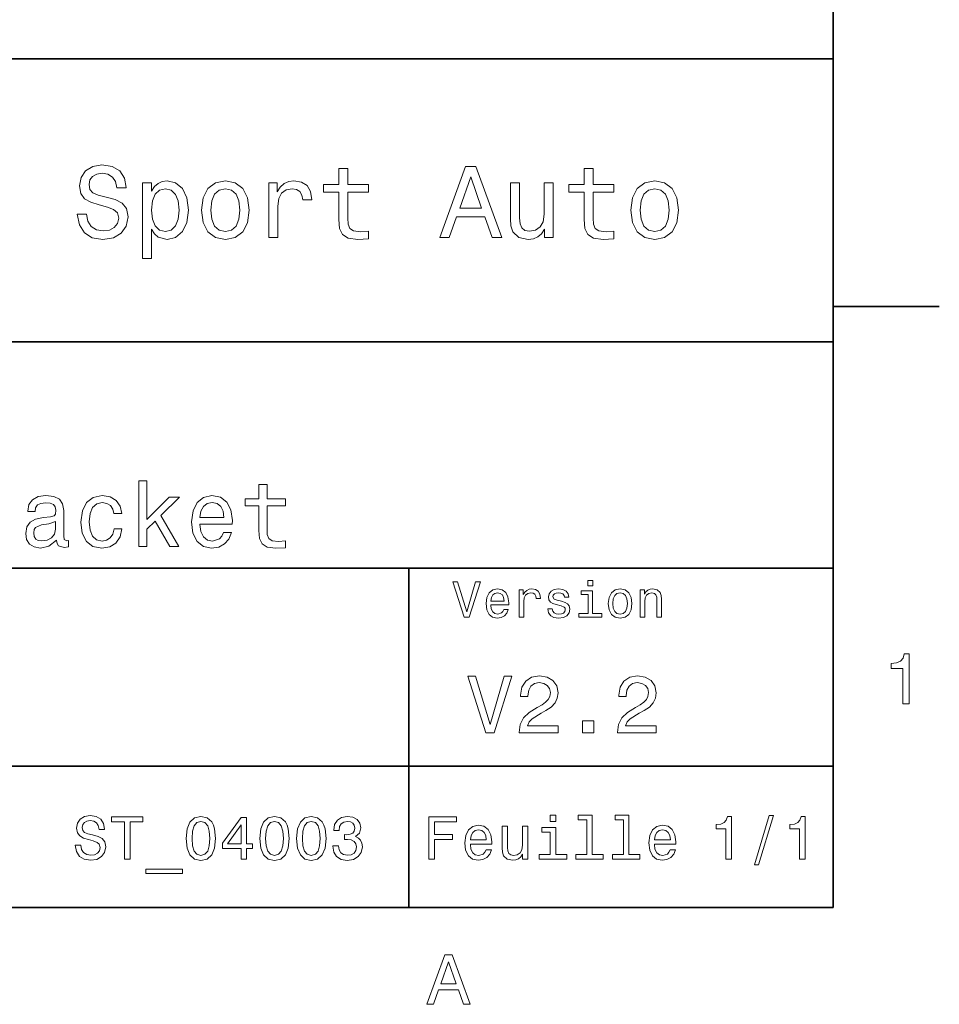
# Model space of a CAD drawing. Extents: x 0 to 297, y 0 to 210.
# Tile 6 of 7: x 229 to 294, y 3 to 73. Entities that reach past the tile are written whole.
import ezdxf

# ---------------------------------------------------------------- set-up
doc = ezdxf.new("R2010")
doc.units = 0

msp = doc.modelspace()

# ---------------------------------------------------------------- linework, layer by layer
at = {"color": 7, "lineweight": 35}
for p, q in [((287, 10), (287, 200)), ((97, 70), (287, 70)), ((287, 70), (287, 10)), ((162, 50), (287, 50)), ((162, 34), (287, 34)), ((257, 10), (257, 34)), ((162, 20), (287, 20)), ((10, 10), (287, 10)), ((97, 10), (287, 10))]:
    msp.add_line(p, q, dxfattribs=at)
at = {"color": 7, "lineweight": 35, "ltscale": 0.1875}
msp.add_line((287, 52.5), (294.5, 52.5), dxfattribs=at)
at = {"color": 7, "lineweight": 13}
for points in [[(234.20462, 59.030979), (233.548996, 59.030979), (233.693085, 58.267288), (234.053314, 57.70533), (234.608078, 57.366714), (235.357361, 57.244236), (236.099426, 57.359509), (236.654175, 57.67651), (237.007202, 58.17363), (237.136902, 58.82925), (237.028824, 59.420029), (236.726227, 59.801872), (236.236313, 60.054031), (235.580704, 60.241352), (235.018738, 60.378242), (234.651306, 60.536743), (234.442368, 60.767288), (234.377533, 61.127522), (234.442368, 61.451729), (234.629684, 61.696686), (234.917877, 61.862389), (235.314133, 61.920029), (235.71759, 61.84798), (236.034592, 61.653458), (236.24353, 61.32925), (236.344391, 60.889767), (237, 60.889767), (237, 60.904179), (236.884735, 61.581409), (236.546112, 62.085732), (236.01297, 62.402737), (235.292511, 62.510807), (234.644104, 62.402737), (234.139771, 62.100143), (233.815567, 61.631844), (233.700287, 61.026657), (233.793961, 60.486309), (234.067734, 60.118874), (234.5, 59.873917), (235.09079, 59.6866), (235.674362, 59.520893), (236.113831, 59.362389), (236.380402, 59.131844), (236.47406, 58.757202), (236.387619, 58.375359), (236.164276, 58.087173), (235.825653, 57.907059), (235.386169, 57.849422), (234.896255, 57.928673), (234.521622, 58.159222), (234.283875, 58.533859)], [(252.05043, 60.579971), (252.05043, 58.64193), (252.093658, 58.015129), (252.29538, 57.582851), (252.698853, 57.330688), (253.383286, 57.244236), (254.132568, 57.280258), (254.132568, 57.827808), (253.585022, 57.78458), (253.087891, 57.842216), (252.82132, 58.022331), (252.706055, 58.324928), (252.684448, 58.75), (252.684448, 60.579971), (254.132568, 60.579971), (254.132568, 61.120316), (252.684448, 61.120316), (252.684448, 62.251438), (252.05043, 62.251438), (252.05043, 61.120316), (250.955322, 61.120316), (250.955322, 60.579971)], [(259.175781, 57.381123), (259.838623, 57.381123), (260.364563, 58.850864), (262.360229, 58.850864), (262.886169, 57.381123), (263.563416, 57.381123), (261.733429, 62.388329), (260.998566, 62.388329)], [(269.399109, 60.579971), (269.399109, 58.64193), (269.442352, 58.015129), (269.644073, 57.582851), (270.047546, 57.330688), (270.731995, 57.244236), (271.481262, 57.280258), (271.481262, 57.827808), (270.933716, 57.78458), (270.436584, 57.842216), (270.170013, 58.022331), (270.054749, 58.324928), (270.033142, 58.75), (270.033142, 60.579971), (271.481262, 60.579971), (271.481262, 61.120316), (270.033142, 61.120316), (270.033142, 62.251438), (269.399109, 62.251438), (269.399109, 61.120316), (268.304016, 61.120316), (268.304016, 60.579971)], [(238.786743, 60.652016), (238.786743, 61.25), (238.15274, 61.25), (238.15274, 55.882565), (238.786743, 55.882565), (238.786743, 57.971901), (239.010101, 57.633286), (239.262253, 57.409943), (239.896271, 57.244236), (240.50145, 57.381123), (240.976959, 57.791786), (241.286743, 58.440201), (241.402023, 59.319164), (241.286743, 60.190922), (240.976959, 60.839336), (240.50145, 61.242794), (239.896271, 61.386887), (239.550446, 61.343658), (239.255051, 61.206772), (239.002899, 60.976223)], [(242.338623, 59.311958), (242.453888, 58.432995), (242.785309, 57.78458), (243.311249, 57.381123), (244.017303, 57.244236), (244.716141, 57.381123), (245.242081, 57.777374), (245.573486, 58.425793), (245.695969, 59.311958), (245.573486, 60.190922), (245.242081, 60.846542), (244.716141, 61.242794), (244.017303, 61.386887), (243.311249, 61.242794), (242.785309, 60.839336), (242.453888, 60.190922)], [(247.100861, 57.381123), (247.734863, 57.381123), (247.734863, 59.592937), (247.799713, 60.12608), (247.994232, 60.507923), (248.311249, 60.738472), (248.736313, 60.817722), (249.053314, 60.767288), (249.291077, 60.623199), (249.435165, 60.378242), (249.485596, 60.046829), (250.126801, 60.046829), (250.040344, 60.630402), (249.802597, 61.048271), (249.406342, 61.30043), (248.865997, 61.386887), (248.498566, 61.32925), (248.181549, 61.185158), (247.900574, 60.940201), (247.677246, 60.608788), (247.677246, 61.25), (247.100861, 61.25)], [(260.595093, 59.463257), (261.365997, 61.667866), (262.136902, 59.463257)], [(272.698853, 59.311958), (272.814117, 58.432995), (273.145508, 57.78458), (273.671448, 57.381123), (274.377502, 57.244236), (275.076355, 57.381123), (275.602295, 57.777374), (275.933716, 58.425793), (276.056183, 59.311958), (275.933716, 60.190922), (275.602295, 60.846542), (275.076355, 61.242794), (274.377502, 61.386887), (273.671448, 61.242794), (273.145508, 60.839336), (272.814117, 60.190922)], [(239.788193, 57.8134), (239.363129, 57.907059), (239.053314, 58.195244), (238.858795, 58.663544), (238.793945, 59.319164), (238.858795, 59.967579), (239.053314, 60.435879), (239.363129, 60.716858), (239.788193, 60.817722), (240.177246, 60.716858), (240.48703, 60.428673), (240.681564, 59.960373), (240.753601, 59.319164), (240.681564, 58.67075), (240.48703, 58.195244), (240.177246, 57.907059)], [(242.98703, 59.319164), (243.05188, 59.967579), (243.253601, 60.435879), (243.57782, 60.72406), (244.017303, 60.824928), (244.449585, 60.72406), (244.773773, 60.443081), (244.97551, 59.967579), (245.047546, 59.319164), (244.97551, 58.663544), (244.773773, 58.188038), (244.449585, 57.899853), (244.017303, 57.806194), (243.57782, 57.899853), (243.253601, 58.188038), (243.05188, 58.663544)], [(267.194519, 61.25), (266.560516, 61.25), (266.560516, 59.016571), (266.488464, 58.497837), (266.279541, 58.123196), (265.955322, 57.892651), (265.530243, 57.820602), (265.19165, 57.878242), (264.975494, 58.051151), (264.853027, 58.346542), (264.824219, 58.764408), (264.824219, 61.25), (264.190186, 61.25), (264.190186, 58.706772), (264.211792, 58.195244), (264.348694, 57.770172), (264.766571, 57.381123), (265.436584, 57.244236), (265.796814, 57.294666), (266.106628, 57.424351), (266.373199, 57.647694), (266.589325, 57.971901), (266.589325, 57.381123), (267.194519, 57.381123)], [(273.34726, 59.319164), (273.412109, 59.967579), (273.613831, 60.435879), (273.938019, 60.72406), (274.377502, 60.824928), (274.809784, 60.72406), (275.134003, 60.443081), (275.335724, 59.967579), (275.407776, 59.319164), (275.335724, 58.663544), (275.134003, 58.188038), (274.809784, 57.899853), (274.377502, 57.806194), (273.938019, 57.899853), (273.613831, 58.188038), (273.412109, 58.663544)], [(237.897705, 35.530258), (238.468307, 35.530258), (238.468307, 36.755764), (239.06485, 37.332851), (240.08934, 35.530258), (240.731262, 35.530258), (239.453888, 37.728386), (240.763687, 39.012245), (240.043945, 39.012245), (238.468307, 37.443081), (238.468307, 40.185879), (237.897705, 40.185879)], [(246.391937, 38.409222), (246.391937, 36.664986), (246.430832, 36.100864), (246.612396, 35.711815), (246.97551, 35.484871), (247.591492, 35.407059), (248.265854, 35.43948), (248.265854, 35.932274), (247.773056, 35.893372), (247.325653, 35.945244), (247.085739, 36.107349), (246.981995, 36.379681), (246.96254, 36.762245), (246.96254, 38.409222), (248.265854, 38.409222), (248.265854, 38.895531), (246.96254, 38.895531), (246.96254, 39.913544), (246.391937, 39.913544), (246.391937, 38.895531), (245.406342, 38.895531), (245.406342, 38.409222)], [(232.081421, 35.98415), (232.081421, 35.964695), (232.113831, 35.744236), (232.21109, 35.588615), (232.619598, 35.465416), (232.937317, 35.517288), (232.937317, 35.958214), (232.801147, 35.938759), (232.619598, 36.023052), (232.587173, 36.282421), (232.587173, 38.085014), (232.509369, 38.545387), (232.282425, 38.869595), (231.886887, 39.064121), (231.329254, 39.135445), (230.784592, 39.057636), (230.382568, 38.837173), (230.129684, 38.493515), (230.045395, 38.039623), (230.045395, 38.000721), (230.557648, 38.000721), (230.603027, 38.273052), (230.745682, 38.467579), (230.979111, 38.584293), (231.309799, 38.629681), (231.627533, 38.59726), (231.854462, 38.5), (231.990631, 38.331409), (232.036026, 38.09798), (232.010086, 37.825645), (231.906342, 37.68948), (231.646973, 37.624638), (231.16066, 37.572765), (230.603027, 37.456051), (230.207489, 37.248558), (229.97406, 36.924351), (229.90274, 36.444523), (229.96759, 36.016571), (230.168594, 35.698845), (230.492798, 35.497837), (230.940201, 35.426514), (231.543228, 35.562679)], [(236.134003, 37.858067), (236.69812, 37.858067), (236.581421, 38.376801), (236.302597, 38.785301), (235.868164, 39.038185), (235.304047, 39.135445), (234.681564, 39.005764), (234.208221, 38.642651), (233.909943, 38.052593), (233.806198, 37.261528), (233.903458, 36.476944), (234.195251, 35.893372), (234.655624, 35.530258), (235.284576, 35.407059), (235.842224, 35.504322), (236.276657, 35.776657), (236.574936, 36.204609), (236.70462, 36.775215), (236.159943, 36.775215), (236.062683, 36.412102), (235.881134, 36.139767), (235.621765, 35.97118), (235.304047, 35.919308), (234.908508, 36.003601), (234.623199, 36.262966), (234.44812, 36.684437), (234.389771, 37.280979), (234.44812, 37.864552), (234.629684, 38.286022), (234.921478, 38.545387), (235.304047, 38.636166), (235.641205, 38.577808), (235.894104, 38.428673), (236.062683, 38.182274)], [(242.222626, 37.105907), (244.505035, 37.105907), (244.511536, 37.371758), (244.407776, 38.117435), (244.122482, 38.675072), (243.668594, 39.012245), (243.065567, 39.135445), (242.47551, 39.005764), (242.021606, 38.642651), (241.729828, 38.052593), (241.626083, 37.274494), (241.723343, 36.476944), (242.015137, 35.893372), (242.46254, 35.530258), (243.046112, 35.407059), (243.55188, 35.491352), (243.966858, 35.711815), (244.271606, 36.061958), (244.446686, 36.528816), (243.882568, 36.528816), (243.765854, 36.269451), (243.59726, 36.074928), (243.117432, 35.919308), (242.747833, 35.990631), (242.469025, 36.217579), (242.28746, 36.587173), (242.222626, 37.086452)], [(242.222626, 37.585735), (242.293945, 38.033138), (242.469025, 38.363831), (242.734863, 38.564842), (243.085022, 38.636166), (243.42868, 38.564842), (243.694519, 38.363831), (243.856628, 38.033138), (243.914978, 37.585735)], [(232.016571, 36.749279), (231.938766, 36.412102), (231.731277, 36.152737), (231.420029, 35.98415), (231.037476, 35.925793), (230.791077, 35.958214), (230.615997, 36.061958), (230.505768, 36.243515), (230.473343, 36.496395), (230.499283, 36.723343), (230.603027, 36.885445), (231.018021, 37.067001), (231.543228, 37.14481), (232.016571, 37.30043)], [(261.71109, 33.03458), (261.08429, 30.905619), (260.439484, 33.03458), (260.09726, 33.03458), (260.904175, 30.530979), (261.264404, 30.530979), (262.053314, 33.03458)], [(269.992798, 33.117435), (269.657776, 33.117435), (269.657776, 32.757202), (269.992798, 32.757202)], [(262.784576, 31.40634), (264.052582, 31.40634), (264.056183, 31.554033), (263.998566, 31.9683), (263.840057, 32.278099), (263.587891, 32.465416), (263.252869, 32.533859), (262.925079, 32.461815), (262.672913, 32.260086), (262.510803, 31.932276), (262.453156, 31.5), (262.507202, 31.056915), (262.669312, 30.732708), (262.917877, 30.530979), (263.242065, 30.462536), (263.523041, 30.509365), (263.753601, 30.631844), (263.922913, 30.826368), (264.020172, 31.085733), (263.706787, 31.085733), (263.641937, 30.941643), (263.548279, 30.833572), (263.281708, 30.747118), (263.076355, 30.786743), (262.921478, 30.912823), (262.820618, 31.118155), (262.784576, 31.395533)], [(262.784576, 31.672911), (262.824219, 31.921469), (262.921478, 32.105186), (263.069153, 32.216858), (263.263702, 32.256485), (263.45462, 32.216858), (263.602295, 32.105186), (263.692352, 31.921469), (263.724792, 31.672911)], [(264.794678, 30.530979), (265.111664, 30.530979), (265.111664, 31.636887), (265.144104, 31.903458), (265.241364, 32.094379), (265.399841, 32.209652), (265.612396, 32.249279), (265.770905, 32.224064), (265.889771, 32.152016), (265.961823, 32.029537), (265.98703, 31.863832), (266.307648, 31.863832), (266.264404, 32.155621), (266.145538, 32.364552), (265.947418, 32.490635), (265.677246, 32.533859), (265.49353, 32.505043), (265.335022, 32.432995), (265.194519, 32.310516), (265.082855, 32.144814), (265.082855, 32.465416), (264.794678, 32.465416)], [(267.791779, 31.658501), (267.485596, 31.730547), (267.258636, 31.8134), (267.182983, 31.982708), (267.20462, 32.101585), (267.280273, 32.188038), (267.40274, 32.242073), (267.579254, 32.263687), (267.748566, 32.242073), (267.881836, 32.177231), (267.968292, 32.079971), (268.004333, 31.950287), (268.314117, 31.950287), (268.314117, 31.957493), (268.260101, 32.191643), (268.112396, 32.375359), (267.881836, 32.490635), (267.579254, 32.533859), (267.273041, 32.490635), (267.049713, 32.371758), (266.90921, 32.195244), (266.865997, 31.971901), (266.898407, 31.755764), (266.999268, 31.604465), (267.164978, 31.496397), (267.406342, 31.420748), (267.759369, 31.334293), (267.975494, 31.244236), (268.033142, 31.17219), (268.054749, 31.064121), (268.022339, 30.930836), (267.935883, 30.829971), (267.79538, 30.765129), (267.608063, 30.743515), (267.409943, 30.765129), (267.265839, 30.840778), (267.168579, 30.963255), (267.128967, 31.132565), (266.822754, 31.132565), (266.873199, 30.844379), (267.020905, 30.635447), (267.255035, 30.509365), (267.579254, 30.462536), (267.917877, 30.509365), (268.166412, 30.635447), (268.317719, 30.837175), (268.371765, 31.100143), (268.332123, 31.327089), (268.220459, 31.481987), (268.036743, 31.582851)], [(269.981995, 30.79755), (269.981995, 32.400574), (269.167877, 32.400574), (269.167877, 32.130402), (269.664978, 32.130402), (269.664978, 30.79755), (269.016571, 30.79755), (269.016571, 30.530979), (270.637604, 30.530979), (270.637604, 30.79755)], [(271.087891, 31.496397), (271.145538, 31.056915), (271.311249, 30.732708), (271.574219, 30.530979), (271.927246, 30.462536), (272.276672, 30.530979), (272.539612, 30.729107), (272.705322, 31.053314), (272.766571, 31.496397), (272.705322, 31.935879), (272.539612, 32.263687), (272.276672, 32.461815), (271.927246, 32.533859), (271.574219, 32.461815), (271.311249, 32.260086), (271.145538, 31.935879)], [(271.412109, 31.5), (271.444519, 31.824207), (271.54538, 32.058357), (271.707489, 32.20245), (271.927246, 32.25288), (272.143372, 32.20245), (272.305481, 32.061958), (272.406342, 31.824207), (272.442352, 31.5), (272.406342, 31.17219), (272.305481, 30.934437), (272.143372, 30.790344), (271.927246, 30.743515), (271.707489, 30.790344), (271.54538, 30.934437), (271.444519, 31.17219)], [(273.350159, 30.530979), (273.667145, 30.530979), (273.667145, 31.647694), (273.699554, 31.903458), (273.804047, 32.090778), (273.966125, 32.206051), (274.182281, 32.249279), (274.355194, 32.213257), (274.463257, 32.115993), (274.517303, 31.95389), (274.535309, 31.737751), (274.535309, 30.530979), (274.852295, 30.530979), (274.852295, 31.802593), (274.837891, 32.058357), (274.773041, 32.270893), (274.560516, 32.465416), (274.229095, 32.533859), (274.04538, 32.508644), (273.890503, 32.440201), (273.757202, 32.324928), (273.65274, 32.170029), (273.65274, 32.465416), (273.350159, 32.465416)], [(291.909241, 24.416786), (292.368164, 24.416786), (292.368164, 27.942001), (292.025208, 27.942001), (291.934448, 27.634365), (291.752899, 27.427593), (291.475525, 27.306557), (291.092224, 27.266211), (291.092224, 26.90814), (291.909241, 26.90814)], [(263.737762, 26.365995), (262.734863, 22.959656), (261.703156, 26.365995), (261.155609, 26.365995), (262.446686, 22.360231), (263.023041, 22.360231), (264.285309, 26.365995)], [(264.798279, 22.360231), (267.547546, 22.360231), (267.547546, 22.855909), (265.374634, 22.855909), (265.495667, 23.126802), (265.703156, 23.351585), (266.342926, 23.760807), (266.682983, 23.933718), (267.063416, 24.181557), (267.33429, 24.469742), (267.489899, 24.809799), (267.547546, 25.195967), (267.449554, 25.680117), (267.17868, 26.06052), (266.763702, 26.302595), (266.227661, 26.38905), (265.674347, 26.291067), (265.253601, 26.020174), (264.982697, 25.587896), (264.890503, 25.017292), (264.890503, 24.9366), (265.414978, 24.9366), (265.414978, 24.98271), (265.466858, 25.374641), (265.622467, 25.662825), (265.870331, 25.847263), (266.198853, 25.910664), (266.533142, 25.853027), (266.780975, 25.708935), (266.942352, 25.48415), (267, 25.201729), (266.959656, 24.9366), (266.850159, 24.711817), (266.66571, 24.51585), (266.412109, 24.342941), (266.072052, 24.158503), (265.507202, 23.801153), (265.109497, 23.42075), (264.873199, 22.959656), (264.798279, 22.377522)], [(271.737762, 22.360231), (274.48703, 22.360231), (274.48703, 22.855909), (272.314117, 22.855909), (272.43515, 23.126802), (272.642639, 23.351585), (273.28241, 23.760807), (273.622467, 23.933718), (274.002869, 24.181557), (274.273773, 24.469742), (274.429382, 24.809799), (274.48703, 25.195967), (274.389038, 25.680117), (274.118164, 26.06052), (273.703156, 26.302595), (273.167145, 26.38905), (272.613831, 26.291067), (272.193085, 26.020174), (271.92218, 25.587896), (271.829956, 25.017292), (271.829956, 24.9366), (272.354462, 24.9366), (272.354462, 24.98271), (272.406342, 25.374641), (272.561951, 25.662825), (272.809784, 25.847263), (273.138336, 25.910664), (273.472626, 25.853027), (273.720459, 25.708935), (273.881836, 25.48415), (273.939484, 25.201729), (273.899139, 24.9366), (273.789612, 24.711817), (273.605194, 24.51585), (273.351593, 24.342941), (273.011536, 24.158503), (272.446686, 23.801153), (272.048981, 23.42075), (271.812683, 22.959656), (271.737762, 22.377522)], [(269.276672, 22.360231), (270.072052, 22.360231), (270.072052, 23.219021), (269.276672, 23.219021)], [(233.799698, 14.418589), (233.406326, 14.418589), (233.492783, 13.960375), (233.708923, 13.623199), (234.041779, 13.42003), (234.491348, 13.346542), (234.9366, 13.415707), (235.26944, 13.605908), (235.481262, 13.904179), (235.559067, 14.297551), (235.494232, 14.652018), (235.312668, 14.881124), (235.018723, 15.032421), (234.625351, 15.144814), (234.288177, 15.226946), (234.067719, 15.322046), (233.942352, 15.460375), (233.903458, 15.676514), (233.942352, 15.871038), (234.054749, 16.018013), (234.227661, 16.117435), (234.465408, 16.152018), (234.707489, 16.108789), (234.89769, 15.992075), (235.023041, 15.797551), (235.083572, 15.533862), (235.476944, 15.533862), (235.476944, 15.542507), (235.407776, 15.948848), (235.204605, 16.251442), (234.88472, 16.441643), (234.452438, 16.506485), (234.0634, 16.441643), (233.760803, 16.260086), (233.566269, 15.979107), (233.497116, 15.615994), (233.553314, 15.291787), (233.717575, 15.071326), (233.976944, 14.924352), (234.331406, 14.81196), (234.681549, 14.712537), (234.945236, 14.617435), (235.105179, 14.479107), (235.161377, 14.254323), (235.109497, 14.025216), (234.975494, 13.852305), (234.772324, 13.744237), (234.508636, 13.709655), (234.214691, 13.757205), (233.989914, 13.895534), (233.84726, 14.120317)], [(236.886154, 13.428675), (237.283859, 13.428675), (237.283859, 16.065563), (238.191635, 16.065563), (238.191635, 16.428675), (235.97406, 16.428675), (235.97406, 16.065563), (236.886154, 16.065563)], [(241.247833, 14.894093), (241.312668, 14.215418), (241.515839, 13.731268), (241.840057, 13.43732), (242.289612, 13.342219), (242.734863, 13.43732), (243.059067, 13.731268), (243.257919, 14.215418), (243.327087, 14.894093), (243.257919, 15.568444), (243.175781, 15.836456), (243.059067, 16.056917), (242.734863, 16.350864), (242.289612, 16.450289), (241.840057, 16.350864), (241.515839, 16.052593), (241.312668, 15.568444)], [(241.662811, 14.894093), (241.697403, 15.417148), (241.805466, 15.793228), (242, 16.013689), (242.289612, 16.091499), (242.574921, 16.013689), (242.76944, 15.793228), (242.877518, 15.417148), (242.912094, 14.894093), (242.877518, 14.366715), (242.76944, 13.990634), (242.574921, 13.770173), (242.289612, 13.696686), (242, 13.770173), (241.805466, 13.990634), (241.697403, 14.366715)], [(245.129669, 13.428675), (245.518723, 13.428675), (245.518723, 14.172191), (245.946686, 14.172191), (245.946686, 14.518012), (245.518723, 14.518012), (245.518723, 16.363834), (245.125351, 16.363834), (243.811234, 14.552594), (243.811234, 14.172191), (245.129669, 14.172191)], [(246.452438, 14.894093), (246.517288, 14.215418), (246.720459, 13.731268), (247.044662, 13.43732), (247.494232, 13.342219), (247.939468, 13.43732), (248.263687, 13.731268), (248.462524, 14.215418), (248.531693, 14.894093), (248.462524, 15.568444), (248.380402, 15.836456), (248.263687, 16.056917), (247.939468, 16.350864), (247.494232, 16.450289), (247.044662, 16.350864), (246.720459, 16.052593), (246.517288, 15.568444)], [(246.867432, 14.894093), (246.902008, 15.417148), (247.010086, 15.793228), (247.204605, 16.013689), (247.494232, 16.091499), (247.779526, 16.013689), (247.97406, 15.793228), (248.082123, 15.417148), (248.116714, 14.894093), (248.082123, 14.366715), (247.97406, 13.990634), (247.779526, 13.770173), (247.494232, 13.696686), (247.204605, 13.770173), (247.010086, 13.990634), (246.902008, 14.366715)], [(249.054749, 14.894093), (249.119583, 14.215418), (249.322754, 13.731268), (249.646973, 13.43732), (250.096527, 13.342219), (250.541779, 13.43732), (250.865982, 13.731268), (251.064835, 14.215418), (251.134003, 14.894093), (251.064835, 15.568444), (250.982697, 15.836456), (250.865982, 16.056917), (250.541779, 16.350864), (250.096527, 16.450289), (249.646973, 16.350864), (249.322754, 16.052593), (249.119583, 15.568444)], [(249.469727, 14.894093), (249.504318, 15.417148), (249.612381, 15.793228), (249.806915, 16.013689), (250.096527, 16.091499), (250.381836, 16.013689), (250.576355, 15.793228), (250.684433, 15.417148), (250.719009, 14.894093), (250.684433, 14.366715), (250.576355, 13.990634), (250.381836, 13.770173), (250.096527, 13.696686), (249.806915, 13.770173), (249.612381, 13.990634), (249.504318, 14.366715)], [(251.609497, 14.371037), (251.609497, 14.340778), (251.678665, 13.925793), (251.881836, 13.614553), (252.201721, 13.415707), (252.625351, 13.342219), (253.074921, 13.415707), (253.412094, 13.605908), (253.628235, 13.908502), (253.706039, 14.297551), (253.671463, 14.552594), (253.576355, 14.760087), (253.420746, 14.92003), (253.213257, 15.036744), (253.494232, 15.270173), (253.593658, 15.641932), (253.528809, 15.979107), (253.342926, 16.23415), (253.040344, 16.394093), (252.625351, 16.450289), (252.236298, 16.381124), (251.938034, 16.190922), (251.743515, 15.888329), (251.678665, 15.486312), (251.678665, 15.456053), (252.0634, 15.456053), (252.097977, 15.73271), (252.210373, 15.931557), (252.391922, 16.052593), (252.646973, 16.095821), (252.87175, 16.061239), (253.036011, 15.970462), (253.135437, 15.823487), (253.174347, 15.62464), (253.135437, 15.412825), (253.031693, 15.270173), (252.850143, 15.183718), (252.603745, 15.157782), (252.43515, 15.162104), (252.43515, 14.820605), (252.646973, 14.829251), (252.919296, 14.790346), (253.122467, 14.6866), (253.243515, 14.518012), (253.286743, 14.297551), (253.239182, 14.04683), (253.113831, 13.860951), (252.914978, 13.744237), (252.651291, 13.705332), (252.378952, 13.748559), (252.180115, 13.878242), (252.054749, 14.085735), (252.007202, 14.371037)], [(258.414978, 13.428675), (258.817017, 13.428675), (258.817017, 14.807637), (260.079254, 14.807637), (260.079254, 15.166427), (258.817017, 15.166427), (258.817017, 16.065563), (260.368866, 16.065563), (260.368866, 16.428675), (258.414978, 16.428675)], [(267.389038, 16.532421), (266.98703, 16.532421), (266.98703, 16.100145), (267.389038, 16.100145)], [(269.572052, 16.212536), (269.572052, 13.748559), (268.789612, 13.748559), (268.789612, 13.428675), (270.73056, 13.428675), (270.73056, 13.748559), (269.952454, 13.748559), (269.952454, 16.532421), (268.975494, 16.532421), (268.975494, 16.212536)], [(272.174347, 16.212536), (272.174347, 13.748559), (271.391937, 13.748559), (271.391937, 13.428675), (273.332855, 13.428675), (273.332855, 13.748559), (272.554749, 13.748559), (272.554749, 16.532421), (271.57782, 16.532421), (271.57782, 16.212536)], [(279.416443, 13.428675), (279.809814, 13.428675), (279.809814, 16.450289), (279.515839, 16.450289), (279.438049, 16.1866), (279.28241, 16.009367), (279.044678, 15.905621), (278.716125, 15.871038), (278.716125, 15.564121), (279.416443, 15.564121)], [(281.42218, 13.026657), (281.720459, 13.026657), (282.766571, 16.510807), (282.463989, 16.510807)], [(284.621033, 13.428675), (285.014404, 13.428675), (285.014404, 16.450289), (284.720459, 16.450289), (284.642639, 16.1866), (284.48703, 16.009367), (284.249268, 15.905621), (283.920746, 15.871038), (283.920746, 15.564121), (284.621033, 15.564121)], [(244.174347, 14.518012), (245.129669, 15.862392), (245.129669, 14.518012)], [(261.341492, 14.479107), (262.863098, 14.479107), (262.867432, 14.656341), (262.798279, 15.153459), (262.608063, 15.525217), (262.305481, 15.75), (261.903473, 15.832133), (261.510101, 15.745678), (261.207489, 15.503603), (261.01297, 15.110231), (260.943817, 14.591499), (261.008636, 14.059798), (261.203156, 13.67075), (261.501434, 13.428675), (261.890503, 13.346542), (262.227661, 13.402739), (262.504333, 13.549712), (262.707489, 13.783141), (262.824219, 14.09438), (262.44812, 14.09438), (262.370331, 13.92147), (262.257935, 13.791787), (261.938049, 13.688041), (261.69165, 13.735591), (261.505768, 13.886888), (261.384735, 14.133286), (261.341492, 14.466139)], [(261.341492, 14.798992), (261.389038, 15.097262), (261.505768, 15.317724), (261.682983, 15.45173), (261.916412, 15.49928), (262.145538, 15.45173), (262.322754, 15.317724), (262.430847, 15.097262), (262.469727, 14.798992)], [(265.400574, 15.75), (265.020172, 15.75), (265.020172, 14.409943), (264.976959, 14.098703), (264.851593, 13.873919), (264.657074, 13.735591), (264.402008, 13.692364), (264.198853, 13.726946), (264.069153, 13.830692), (263.995667, 14.007925), (263.978394, 14.258646), (263.978394, 15.75), (263.597992, 15.75), (263.597992, 14.224064), (263.610962, 13.917148), (263.693085, 13.662104), (263.943817, 13.428675), (264.345825, 13.346542), (264.561951, 13.376801), (264.747833, 13.454611), (264.907776, 13.588617), (265.037476, 13.783141), (265.037476, 13.428675), (265.400574, 13.428675)], [(267.376068, 13.748559), (267.376068, 15.672191), (266.399139, 15.672191), (266.399139, 15.347983), (266.995667, 15.347983), (266.995667, 13.748559), (266.21759, 13.748559), (266.21759, 13.428675), (268.162811, 13.428675), (268.162811, 13.748559)], [(274.353027, 14.479107), (275.874634, 14.479107), (275.878967, 14.656341), (275.809814, 15.153459), (275.619598, 15.525217), (275.317017, 15.75), (274.914978, 15.832133), (274.521606, 15.745678), (274.219025, 15.503603), (274.024506, 15.110231), (273.955322, 14.591499), (274.020172, 14.059798), (274.214691, 13.67075), (274.51297, 13.428675), (274.902008, 13.346542), (275.239197, 13.402739), (275.515839, 13.549712), (275.719025, 13.783141), (275.835724, 14.09438), (275.459656, 14.09438), (275.381836, 13.92147), (275.26944, 13.791787), (274.949554, 13.688041), (274.703186, 13.735591), (274.517303, 13.886888), (274.39624, 14.133286), (274.353027, 14.466139)], [(274.353027, 14.798992), (274.400574, 15.097262), (274.517303, 15.317724), (274.694519, 15.45173), (274.927948, 15.49928), (275.157074, 15.45173), (275.33429, 15.317724), (275.442352, 15.097262), (275.481262, 14.798992)], [(238.386154, 12.711096), (238.386154, 12.408502), (240.988464, 12.408502), (240.988464, 12.711096)], [(258.266846, 3.166787), (258.730835, 3.166787), (259.098999, 4.195605), (260.495972, 4.195605), (260.864105, 3.166787), (261.338165, 3.166787), (260.05719, 6.67183), (259.542786, 6.67183)], [(259.260376, 4.624279), (259.799988, 6.167507), (260.33963, 4.624279)]]:
    msp.add_lwpolyline(points, close=True, dxfattribs=at)

doc.saveas('drawing.dxf')
